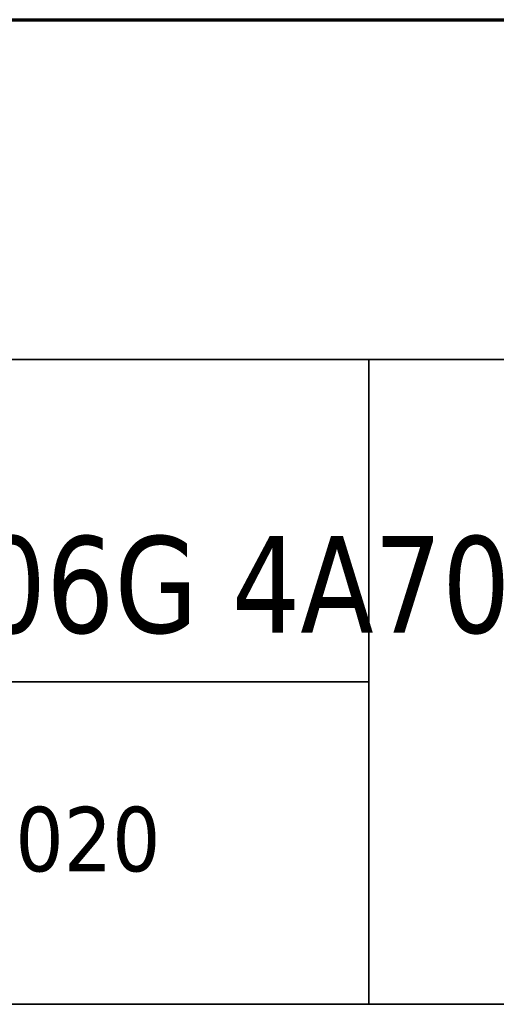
# Model space of a CAD drawing. Header units: millimetres. Extents: x 22 to 287, y 10 to 166.
# Tile 3 of 6: x 221 to 243, y 10 to 56. Entities that reach past the tile are written whole.
import ezdxf

# ---------------------------------------------------------------- set-up
doc = ezdxf.new("R2010")
doc.units = ezdxf.units.MM
doc.layers.add('253', color=7, linetype='Continuous', true_color=0xffffff)
doc.styles.add('Tahoma', font='Tahoma')

# ---------------------------------------------------------------- blocks, each defined once
blk = doc.blocks.new('TabularNote1')
at = {"layer": '253', "color": 163, "linetype": 'Continuous', "lineweight": 35}
for p, q in [((-100, 30), (-50, 30)), ((-50, 30), (-50, 15)), ((-50, 30), (0, 30)), ((-100, 15), (-50, 15)), ((-50, 15), (-50, 0)), ((-100, 0), (-50, 0)), ((-50, 0), (0, 0))]:
    blk.add_line(p, q, dxfattribs=at)
at = {"layer": '253', "color": 18, "linetype": 'Continuous', "lineweight": 13, "char_height": 3, "line_spacing_factor": 0.801055, "style": 'Tahoma'}
for s, insert, attachment_point in [('\\fTahoma|b0|i0;\\W0.9414;\\H1.50x;Subway 3.0\\H1.00x;\\P4A706F 4A706G 4A706L', (-98.562889, 22.5), 4), ('\\fTahoma|b0|i0;\\W1.0000;V05 / 11.12.2020', (-75, 7.5), 5)]:
    blk.add_mtext(s, dxfattribs=dict(at, insert=insert, attachment_point=attachment_point))

msp = doc.modelspace()

# ---------------------------------------------------------------- linework, layer by layer
at = {"layer": '253', "color": 8, "linetype": 'Continuous', "lineweight": 70}
msp.add_line((154.527, 55.82), (264.227, 55.82), dxfattribs=at)

# ---------------------------------------------------------------- block references
at = {"layer": '253', "color": 163, "linetype": 'Continuous', "lineweight": 70}
msp.add_blockref('TabularNote1', (287, 10), dxfattribs=at)

doc.saveas('drawing.dxf')
